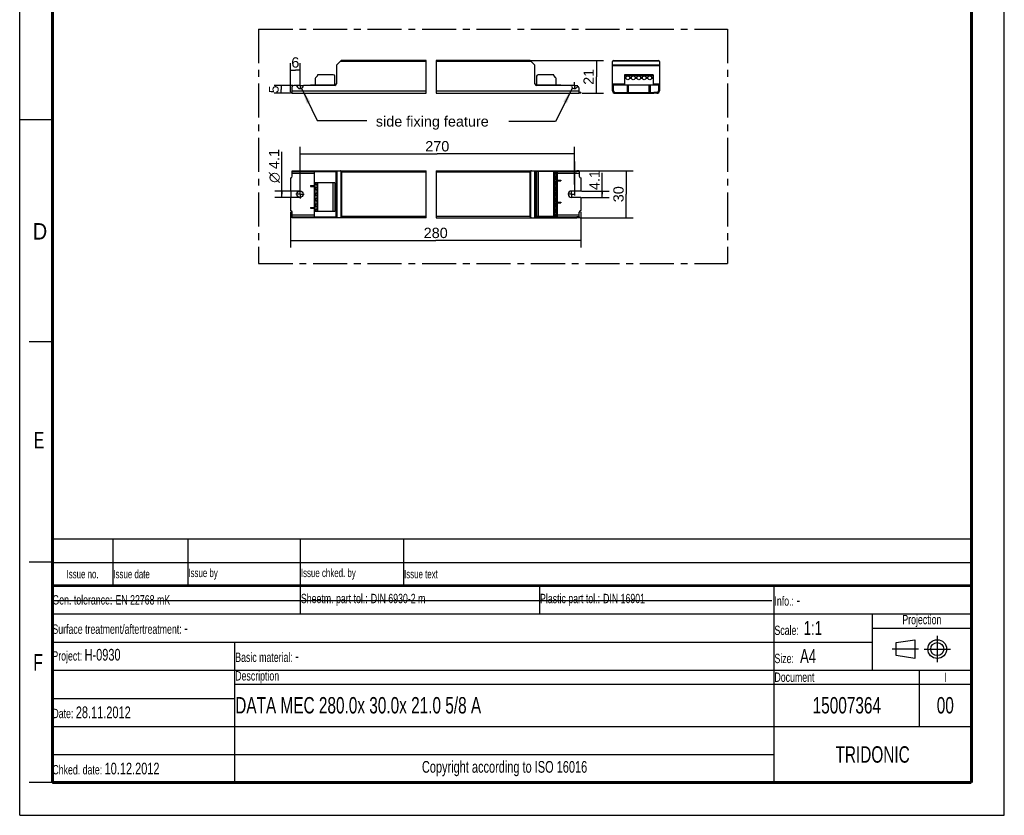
# Model space of a CAD drawing. Header units: millimetres. Extents: x 0 to 210, y 0 to 297.
# Tile 1 of 2: x 0 to 210, y 0 to 170. Entities that reach past the tile are written whole.
import ezdxf
from ezdxf.enums import TextEntityAlignment as Align

# ---------------------------------------------------------------- set-up
doc = ezdxf.new("R2010")
doc.units = ezdxf.units.MM
doc.header["$LTSCALE"] = 19.36
doc.linetypes.add('CENTER', pattern=[0.6, 0.375, -0.075, 0.075, -0.075])
doc.layers.get('0').update_dxf_attribs({"linetype": 'CONTINUOUS'})
for name, color, linetype in [('DEFAULT_1', 7, 'CENTER'), ('Z_AXIS', 7, 'CONTINUOUS'), ('Z_DIM_2D', 7, 'CONTINUOUS'), ('Z_NOTICE', 7, 'CONTINUOUS')]:
    doc.layers.add(name, color=color, linetype=linetype)
doc.styles.get("Standard").update_dxf_attribs({"font": 'txt', "width": 0.7})
doc.styles.add('TEXTSTYLE_2', font='txt', dxfattribs={"width": 0.75})
doc.styles.add('TEXTSTYLE_3', font='helveticaneueltw1g-ltcn.otf')
doc.styles.add('TEXTSTYLE_4', font='gdt', dxfattribs={"width": 0.7})
doc.dimstyles.new('DIMSTYLE_1', dxfattribs={"dimtxt": 2.2, "dimasz": 3.5, "dimexe": 0.18, "dimexo": 0.0625, "dimgap": 0.09, "dimtad": 1, "dimdec": 1, "dimlfac": 3, "dimdsep": 46, "dimtxsty": 'TEXTSTYLE_3', "dimblk": '_FILLED', "dimblk1": '_FILLED', "dimblk2": '_FILLED', "dimcen": 0.09, "dimclrt": 5, "dimadec": 0, "dimazin": 0, "dimtp": 0.1, "dimtm": 0.1, "dimtfac": 1, "dimtdec": 1, "dimtofl": 0, "dimtmove": 0, "dimatfit": 3, "dimldrblk": '_FILLED', "dimfxl": 0, "dimtolj": 1, "dimarcsym": 0})
doc.dimstyles.new('DIMSTYLE_2', dxfattribs={"dimtxt": 2.2, "dimasz": 3.5, "dimexe": 0.18, "dimexo": 0.0625, "dimgap": 0.09, "dimtad": 1, "dimdec": 1, "dimlfac": 3, "dimdsep": 46, "dimtxsty": 'TEXTSTYLE_3', "dimblk": '_FILLED', "dimblk1": '_FILLED', "dimblk2": '_FILLED', "dimcen": 0.09, "dimclrt": 5, "dimadec": 0, "dimazin": 0, "dimtp": 0.2, "dimtm": 0.2, "dimtfac": 1, "dimtdec": 1, "dimtofl": 0, "dimtmove": 0, "dimatfit": 3, "dimldrblk": '_FILLED', "dimfxl": 0, "dimtolj": 1, "dimarcsym": 0})
doc.dimstyles.new('DIMSTYLE_3', dxfattribs={"dimtxt": 2.2, "dimasz": 3.5, "dimexe": 0.18, "dimexo": 0.0625, "dimgap": 0.09, "dimtad": 1, "dimdec": 1, "dimlfac": 3, "dimdsep": 46, "dimtxsty": 'TEXTSTYLE_3', "dimblk": '_FILLED', "dimblk1": '_FILLED', "dimblk2": '_FILLED', "dimcen": 0.09, "dimclrt": 5, "dimadec": 0, "dimazin": 0, "dimtp": 0.5, "dimtm": 0.5, "dimtfac": 1, "dimtdec": 1, "dimtofl": 0, "dimtmove": 0, "dimatfit": 3, "dimldrblk": '_FILLED', "dimfxl": 0, "dimtolj": 1, "dimarcsym": 0})
doc.dimstyles.new('DIMSTYLE_4', dxfattribs={"dimtxt": 2.1, "dimasz": 3.5, "dimexe": 0.18, "dimexo": 0.0625, "dimgap": 0.09, "dimtad": 1, "dimdec": 1, "dimlfac": 3, "dimdsep": 46, "dimtxsty": 'TEXTSTYLE_3', "dimblk": '_FILLED', "dimblk1": '_FILLED', "dimblk2": '_FILLED', "dimcen": 0.09, "dimclrt": 5, "dimadec": 0, "dimazin": 0, "dimtp": 0.1, "dimtm": 0.1, "dimtfac": 1, "dimtdec": 1, "dimtofl": 0, "dimtmove": 0, "dimatfit": 3, "dimldrblk": '_FILLED', "dimfxl": 0, "dimtolj": 1, "dimarcsym": 0})
doc.dimstyles.get("Standard").update_dxf_attribs({"dimtxt": 3.5, "dimasz": 3.5, "dimexe": 0.18, "dimexo": 0.0625, "dimgap": 0.09, "dimtad": 1, "dimdec": 1, "dimdsep": 46, "dimtxsty": 'Standard', "dimblk": '_FILLED', "dimblk1": '_FILLED', "dimblk2": '_FILLED', "dimcen": 0.09, "dimclrt": 5, "dimadec": 0, "dimazin": 0, "dimtol": 1, "dimtp": 0.1, "dimtm": 0.1, "dimtfac": 1, "dimtdec": 1, "dimtofl": 0, "dimtmove": 0, "dimatfit": 3, "dimldrblk": '_FILLED', "dimfxl": 0, "dimtolj": 1, "dimarcsym": 0})

# ---------------------------------------------------------------- blocks, each defined once
blk = doc.blocks.new('SYMBOL_2_BL0', base_point=(192.31, 35.47))
at = {"color": 2, "linetype": 'Continuous'}
for p, q in [((186.91, 36.87), (190.91, 37.47)), ((186.91, 34.07), (186.91, 36.87)), ((190.91, 37.47), (190.91, 33.47)), ((190.91, 33.47), (186.91, 34.07))]:
    blk.add_line(p, q, dxfattribs=at)
for radius in [2, 1.4]:
    blk.add_circle((195.71, 35.47), radius, dxfattribs=at)
at = {"layer": 'DEFAULT_1', "color": 2, "linetype": 'CENTER'}
for p, q in [((195.71, 38.27), (195.71, 32.67)), ((191.71, 35.47), (186.11, 35.47)), ((192.91, 35.47), (198.5, 35.47))]:
    blk.add_line(p, q, dxfattribs=at)
blk = doc.blocks.new('*D2')
at = {"layer": 'Z_DIM_2D', "color": 2, "linetype": 'Continuous'}
for p, q in [((124.25, 132.52), (124.25, 137.09)), ((119.83, 133.2), (125.75, 133.2)), ((124.25, 133.2), (124.25, 132.52)), ((124.25, 131.84), (124.25, 132.52)), ((119.8, 131.84), (125.75, 131.84))]:
    blk.add_line(p, q, dxfattribs=at)
at = {"layer": 'Z_DIM_2D', "color": 5, "linetype": 'Continuous', "style": 'TEXTSTYLE_3'}
blk.add_text('4.1', height=2.2, rotation=90, dxfattribs=at).set_placement((123.7, 133.4))
blk = doc.blocks.new('_FILLED')
at = {"color": 0, "linetype": 'ByBlock'}
blk.add_solid([(0, 0), (-1, 0.125), (-1, -0.125)], dxfattribs=at)
blk = doc.blocks.new('_NONE')
blk = doc.blocks.new('*D3')
at = {"layer": 'Z_DIM_2D', "color": 2, "linetype": 'Continuous'}
for p, q in [((55.91, 132.52), (55.91, 141.58)), ((59.79, 133.2), (54.41, 133.2)), ((55.91, 133.2), (55.91, 132.52)), ((55.91, 131.84), (55.91, 132.52)), ((59.79, 131.84), (54.41, 131.84))]:
    blk.add_line(p, q, dxfattribs=at)
at = {"layer": 'Z_DIM_2D', "color": 5, "linetype": 'Continuous'}
for s, style, p in [('4.1', 'TEXTSTYLE_3', (55.36, 137.89)), ('n', 'TEXTSTYLE_4', (55.36, 134.95))]:
    blk.add_text(s, height=2.2, rotation=90, dxfattribs=dict(at, style=style)).set_placement(p)
blk = doc.blocks.new('*D4')
at = {"layer": 'Z_DIM_2D', "color": 2, "linetype": 'Continuous'}
for p, q in [((109.05, 161.07), (124.5, 161.07)), ((123, 161.07), (123, 157.57)), ((123, 154.07), (123, 157.57)), ((119.96, 154.07), (124.5, 154.07))]:
    blk.add_line(p, q, dxfattribs=at)
at = {"layer": 'Z_DIM_2D', "color": 5, "linetype": 'Continuous', "style": 'TEXTSTYLE_3'}
blk.add_text('21', height=2.2, rotation=90, dxfattribs=at).set_placement((122.45, 157.57), align=Align.CENTER)
blk = doc.blocks.new('*D5')
at = {"layer": 'Z_DIM_2D', "color": 2, "linetype": 'Continuous'}
for p, q in [((57.79, 154.34), (57.79, 160.49)), ((59.79, 156.38), (59.79, 160.49)), ((57.79, 158.99), (58.79, 158.99)), ((59.79, 158.99), (58.79, 158.99))]:
    blk.add_line(p, q, dxfattribs=at)
at = {"layer": 'Z_DIM_2D', "color": 5, "linetype": 'Continuous', "style": 'TEXTSTYLE_3'}
blk.add_text('6', height=2.2, dxfattribs=at).set_placement((58.79, 159.54), align=Align.CENTER)
blk = doc.blocks.new('*D6')
at = {"layer": 'Z_DIM_2D', "color": 2, "linetype": 'Continuous'}
for p, q in [((57.79, 128.79), (57.79, 121.12)), ((119.67, 128.79), (119.67, 121.12)), ((57.79, 122.62), (88.73, 122.62)), ((119.67, 122.62), (88.73, 122.62))]:
    blk.add_line(p, q, dxfattribs=at)
at = {"layer": 'Z_DIM_2D', "color": 5, "linetype": 'Continuous', "style": 'TEXTSTYLE_3'}
blk.add_text('280', height=2.2, dxfattribs=at).set_placement((88.73, 123.17), align=Align.CENTER)
blk = doc.blocks.new('*D7')
at = {"layer": 'Z_DIM_2D', "color": 2, "linetype": 'Continuous'}
for p, q in [((119.5, 137.52), (130.86, 137.52)), ((129.36, 137.52), (129.36, 132.52)), ((129.36, 127.52), (129.36, 132.52)), ((119.49, 127.52), (130.86, 127.52))]:
    blk.add_line(p, q, dxfattribs=at)
at = {"layer": 'Z_DIM_2D', "color": 5, "linetype": 'Continuous', "style": 'TEXTSTYLE_3'}
blk.add_text('30', height=2.2, rotation=90, dxfattribs=at).set_placement((128.81, 132.52), align=Align.CENTER)
blk = doc.blocks.new('*D8')
at = {"layer": 'Z_DIM_2D', "color": 2, "linetype": 'Continuous'}
for p, q in [((59.79, 133.4), (59.79, 142.61)), ((59.79, 141.11), (89.06, 141.11)), ((118.33, 141.11), (89.06, 141.11)), ((118.33, 134.62), (118.33, 142.61))]:
    blk.add_line(p, q, dxfattribs=at)
at = {"layer": 'Z_DIM_2D', "color": 5, "linetype": 'Continuous', "style": 'TEXTSTYLE_3'}
blk.add_text('270', height=2.2, dxfattribs=at).set_placement((89.06, 141.66), align=Align.CENTER)
blk = doc.blocks.new('*D9')
at = {"layer": 'Z_DIM_2D', "color": 2, "linetype": 'Continuous'}
for p, q in [((58.26, 155.74), (54.27, 155.74)), ((55.77, 155.74), (55.77, 154.9)), ((57.65, 154.07), (54.27, 154.07)), ((55.77, 154.07), (55.77, 154.9))]:
    blk.add_line(p, q, dxfattribs=at)
at = {"layer": 'Z_DIM_2D', "color": 5, "linetype": 'Continuous', "style": 'TEXTSTYLE_3'}
blk.add_text('5', height=2.1, rotation=90, dxfattribs=at).set_placement((55.24, 154.9), align=Align.CENTER)
blk = doc.blocks.new('*T11')
at = {"color": 0, "linetype": 'ByBlock', "lineweight": -2}
for p, q in [((0, 42), (196, 42)), ((0, 0), (0, 42)), ((53, 36), (53, 42)), ((104, 36), (104, 42)), ((154, 0), (154, 42)), ((196, 0), (196, 42)), ((0, 36), (196, 36)), ((175, 24), (175, 36)), ((175, 33), (196, 33)), ((0, 30), (175, 30)), ((39, 0), (39, 30)), ((0, 24), (196, 24)), ((185, 12), (185, 24)), ((39, 21), (196, 21)), ((0, 18), (39, 18)), ((0, 12), (196, 12)), ((0, 6), (154, 6)), ((0, 0), (196, 0))]:
    blk.add_line(p, q, dxfattribs=at)
at = {"color": 5, "linetype": 'Continuous'}
for s, insert, char_height, width, attachment_point in [('Gen. tolerance:\\H2.5; \\H2.0;EN 22768 mK', (0.06, 39), 2, 52.88, 4), ('Sheetm. part tol.:\\H2.5; \\H2.0;DIN 6930-2 m', (53.06, 39), 2, 50.88, 4), ('Plastic part tol.:\\H2.5; \\H2.0;DIN 16901', (104.06, 39), 2, 49.88, 4), ('Info.: \\H2.5;-', (154.06, 39), 2, 41.88, 4), ('Projection', (185.5, 34.5), 2, 20.88, 5), ('Surface treatment/aftertreatment: \\H2.5;-', (0.06, 33), 2, 153.88, 4), ('Scale:  \\H3.0;1:1', (154.06, 33), 2, 20.88, 4), ('Project: \\H2.5;H-0930', (0.06, 27), 2, 38.88, 4), ('Basic material: \\H2.5;-', (39.06, 27), 2, 114.88, 4), ('Size: \\H3.0; A4', (154.06, 27), 2, 20.88, 4), ('Description', (39.06, 22.5), 2, 114.88, 4), ('Document', (154.06, 22.5), 2, 30.88, 4), ('I', (190.5, 22.5), 2, 10.88, 5), ('Date: \\H2.5;28.11.2012', (0.06, 15), 2, 38.88, 4), ('TRIDONIC', (175, 6), 3.5, 41.88, 5), ('Chked. date: \\H2.5;10.12.2012', (0.06, 3), 2, 38.88, 4), ('Copyright according to ISO 16016', (96.5, 3), 2.5, 114.88, 5)]:
    blk.add_mtext(s, dxfattribs=dict(at, insert=insert, char_height=char_height, width=width, attachment_point=attachment_point))
at = {"color": 7, "linetype": 'Continuous', "char_height": 3.5}
for s, insert, width, attachment_point in [('DATA MEC 280.0x 30.0x 21.0 5/8 A', (39.06, 16.5), 114.88, 4), ('15007364', (169.5, 16.5), 30.88, 5), ('00', (190.5, 16.5), 10.88, 5)]:
    blk.add_mtext(s, dxfattribs=dict(at, insert=insert, width=width, attachment_point=attachment_point))
blk = doc.blocks.new('*T12')
at = {"color": 0, "linetype": 'ByBlock', "lineweight": -2}
for p, q in [((0, 10), (196, 10)), ((0, 0), (0, 10)), ((13, 0), (13, 10)), ((29, 0), (29, 10)), ((53, 0), (53, 10)), ((75, 0), (75, 10)), ((196, 0), (196, 10)), ((0, 5), (196, 5)), ((0, 0), (196, 0))]:
    blk.add_line(p, q, dxfattribs=at)
at = {"color": 5, "linetype": 'Continuous', "char_height": 1.8}
for s, insert, width, attachment_point in [('Issue no.', (6.5, 2.5), 12.88, 5), ('Issue date ', (13.06, 2.5), 15.88, 4), ('Issue by ', (29.06, 2.5), 23.88, 4), ('Issue chked. by', (53.06, 2.5), 21.88, 4), ('Issue text ', (75.06, 2.5), 120.88, 4)]:
    blk.add_mtext(s, dxfattribs=dict(at, insert=insert, width=width, attachment_point=attachment_point))

msp = doc.modelspace()

# ---------------------------------------------------------------- linework, layer by layer
at = {"color": 2, "linetype": 'Continuous'}
for p, q in [((0, 0), (0, 297)), ((210, 0), (210, 297)), ((86.707, 154.069), (86.707, 161.069)), ((88.818, 161.069), (88.818, 154.069)), ((0, 148.5), (7, 148.5)), ((86.707, 127.52), (86.707, 137.52)), ((88.818, 137.52), (88.818, 127.52)), ((7, 101), (2, 101)), ((7, 54), (2, 54)), ((7, 7), (2, 7)), ((0, 0), (210, 0))]:
    msp.add_line(p, q, dxfattribs=at)
at = {"color": 7, "linetype": 'Continuous'}
for p, q in [((67.552, 159.972), (67.552, 156.069)), ((67.62, 160.137), (68.484, 161)), ((86.707, 161.069), (68.649, 161.069)), ((108.805, 161.069), (88.818, 161.069)), ((108.97, 161), (109.833, 160.137)), ((109.902, 156.069), (109.902, 159.972)), ((126.452, 154.602), (126.452, 160.835)), ((126.685, 161.069), (136.218, 161.069)), ((136.452, 160.835), (136.452, 154.602)), ((58.119, 154.069), (58.119, 155.402)), ((58.969, 155.735), (58.452, 155.735)), ((67.219, 155.735), (60.602, 155.735)), ((62.035, 155.769), (62.035, 155.735)), ((62.102, 155.835), (62.785, 155.835)), ((62.785, 155.885), (62.785, 155.735)), ((62.785, 155.885), (67.497, 155.885)), ((109.956, 155.885), (114.668, 155.885)), ((117.518, 155.735), (110.235, 155.735)), ((114.668, 155.885), (114.668, 155.735)), ((114.668, 155.835), (115.352, 155.835)), ((115.418, 155.735), (115.418, 155.769)), ((126.452, 155.735), (126.618, 155.735)), ((126.618, 154.602), (126.618, 155.885)), ((126.618, 155.885), (136.285, 155.885)), ((129.618, 154.235), (129.618, 155.835)), ((129.618, 155.835), (129.785, 155.835)), ((129.785, 155.835), (129.785, 154.235)), ((134.285, 155.835), (134.452, 155.835)), ((134.285, 154.235), (134.285, 155.835)), ((134.452, 155.835), (134.452, 154.235)), ((136.285, 154.602), (136.285, 155.885)), ((136.285, 155.735), (136.452, 155.735)), ((58.119, 154.069), (86.707, 154.069)), ((88.818, 154.069), (119.335, 154.069)), ((119.335, 154.069), (119.335, 155.158)), ((126.985, 154.235), (127.618, 154.235)), ((126.985, 154.069), (127.618, 154.069)), ((135.918, 154.235), (135.285, 154.235)), ((135.918, 154.069), (135.285, 154.069)), ((58.119, 136.353), (58.119, 137.52)), ((58.119, 137.52), (86.707, 137.52)), ((58.119, 137.353), (67.497, 137.353)), ((62.785, 137.353), (62.785, 127.686)), ((67.497, 127.686), (67.497, 137.353)), ((67.552, 137.52), (67.552, 127.52)), ((88.818, 137.52), (118.857, 137.52)), ((109.902, 137.52), (109.902, 127.52)), ((109.956, 137.353), (109.956, 127.686)), ((109.956, 137.353), (110.235, 137.353)), ((114.668, 137.353), (118.857, 137.353)), ((114.668, 137.353), (114.668, 127.686)), ((119.335, 137.353), (119.335, 136.353)), ((114.668, 135.52), (115.418, 135.52)), ((114.668, 135.353), (115.418, 135.353)), ((115.418, 135.52), (115.418, 135.353)), ((62.035, 134.353), (62.035, 134.186)), ((62.035, 134.353), (62.785, 134.353)), ((62.035, 134.186), (62.785, 134.186)), ((114.668, 130.853), (115.418, 130.853)), ((114.668, 130.686), (115.418, 130.686)), ((115.418, 130.853), (115.418, 130.686)), ((58.119, 127.52), (58.119, 128.686)), ((62.035, 129.686), (62.035, 129.52)), ((62.035, 129.686), (62.785, 129.686)), ((62.035, 129.52), (62.785, 129.52)), ((119.335, 127.686), (119.335, 128.686)), ((58.119, 127.686), (67.497, 127.686)), ((86.707, 127.52), (58.119, 127.52)), ((88.818, 127.52), (118.857, 127.52)), ((109.956, 127.686), (118.857, 127.686)), ((7.1, 45.829), (160.431, 45.819))]:
    msp.add_line(p, q, dxfattribs=at)
at = {"color": 9, "linetype": 'Continuous'}
for p, q in [((86.707, 160.835), (68.319, 160.835)), ((109.135, 160.835), (88.818, 160.835)), ((126.452, 160.137), (136.452, 160.137)), ((126.452, 159.972), (136.452, 159.972)), ((126.52, 161), (136.383, 161)), ((126.452, 156.069), (129.002, 156.069)), ((126.452, 155.402), (126.618, 155.402)), ((129.618, 155.769), (129.785, 155.769)), ((134.285, 155.769), (134.452, 155.769)), ((135.135, 156.069), (136.452, 156.069)), ((136.285, 155.402), (136.452, 155.402)), ((58.119, 154.602), (86.707, 154.602)), ((88.818, 154.602), (119.335, 154.602)), ((58.119, 136.986), (62.785, 136.986)), ((58.452, 137.52), (58.452, 137.353)), ((58.969, 137.353), (58.969, 137.52)), ((59.132, 137.353), (59.132, 137.52)), ((60.439, 137.52), (60.439, 137.353)), ((60.602, 137.52), (60.602, 137.353)), ((67.219, 137.52), (67.219, 137.353)), ((67.62, 137.52), (67.62, 127.52)), ((68.484, 137.451), (68.484, 127.588)), ((68.649, 137.286), (68.649, 127.753)), ((68.649, 137.286), (86.707, 137.286)), ((88.818, 137.286), (108.805, 137.286)), ((108.805, 137.286), (108.805, 127.753)), ((108.97, 137.451), (108.97, 127.588)), ((109.833, 137.52), (109.833, 127.52)), ((110.235, 137.37), (110.235, 137.52)), ((114.668, 136.986), (119.335, 136.986)), ((117.518, 137.353), (117.518, 137.52)), ((117.682, 137.353), (117.682, 137.52)), ((115.352, 135.52), (115.352, 135.353)), ((62.102, 134.353), (62.102, 134.186)), ((115.352, 130.853), (115.352, 130.686)), ((62.102, 129.686), (62.102, 129.52)), ((62.785, 128.053), (58.119, 128.053)), ((58.452, 127.686), (58.452, 127.52)), ((58.969, 127.52), (58.969, 127.686)), ((59.132, 127.52), (59.132, 127.686)), ((60.439, 127.686), (60.439, 127.52)), ((60.602, 127.686), (60.602, 127.52)), ((67.219, 127.686), (67.219, 127.52)), ((86.707, 127.753), (68.649, 127.753)), ((108.805, 127.753), (88.818, 127.753)), ((110.235, 127.52), (110.235, 127.686)), ((119.335, 128.053), (114.668, 128.053)), ((117.518, 127.52), (117.518, 127.686)), ((117.682, 127.52), (117.682, 127.686))]:
    msp.add_line(p, q, dxfattribs=at)
at = {"color": 7, "linetype": 'Continuous'}
for points, const_width in [([(7, 7), (7, 290)], 0.7), ([(203, 7), (203, 290)], 0.7), ([(7, 49), (203, 49)], 0.5), ([(7, 7), (203, 7)], 0.7)]:
    msp.add_lwpolyline(points, dxfattribs=dict(at, const_width=const_width))
for points in [[(68.484, 137.451), (68.462, 137.47), (68.439, 137.487), (68.412, 137.5), (68.383, 137.511), (68.352, 137.517), (68.319, 137.52)], [(68.535, 137.4), (68.508, 137.426), (68.484, 137.451)], [(68.649, 137.286), (68.62, 137.316), (68.591, 137.344), (68.535, 137.4)], [(108.919, 137.4), (108.863, 137.344), (108.834, 137.315), (108.805, 137.286)], [(108.97, 137.451), (108.945, 137.427), (108.919, 137.4)], [(109.135, 137.52), (109.102, 137.517), (109.071, 137.511), (109.042, 137.5), (109.015, 137.487), (108.991, 137.47), (108.97, 137.451)], [(68.319, 127.52), (68.352, 127.522), (68.383, 127.529), (68.412, 127.539), (68.439, 127.553), (68.462, 127.569), (68.484, 127.588)], [(68.535, 127.639), (68.509, 127.613), (68.484, 127.588)], [(68.649, 127.753), (68.62, 127.724), (68.591, 127.695), (68.535, 127.639)], [(108.805, 127.753), (108.834, 127.724), (108.863, 127.695), (108.919, 127.639)], [(108.919, 127.639), (108.945, 127.613), (108.97, 127.588)], [(108.97, 127.588), (108.991, 127.569), (109.015, 127.553), (109.042, 127.539), (109.071, 127.529), (109.102, 127.522), (109.135, 127.52)]]:
    msp.add_lwpolyline(points, dxfattribs=at)
for centre, radius, start, end in [((67.785, 159.972), 0.233, 135, 180), ((68.649, 160.835), 0.233, 90, 135), ((108.805, 160.835), 0.233, 45, 90), ((109.668, 159.972), 0.233, 0, 45), ((126.685, 160.835), 0.233, 90, 180), ((136.218, 160.835), 0.233, 0, 90), ((58.452, 155.402), 0.333, 90, 180), ((58.969, 155.569), 0.167, 11.53696, 90), ((59.785, 155.735), 0.667, 191.53696, 348.46304), ((60.602, 155.569), 0.167, 90, 168.46304), ((62.102, 155.769), 0.0667, 90, 180), ((67.219, 156.069), 0.333, 270, 360), ((110.235, 156.069), 0.333, 180, 270), ((115.352, 155.769), 0.0667, 0, 90), ((117.518, 155.569), 0.167, 11.53696, 90), ((118.335, 155.735), 0.667, 191.53696, 321.61591), ((126.985, 154.602), 0.533, 180, 270), ((126.985, 154.602), 0.367, 180, 270), ((135.918, 154.602), 0.533, 270, 360), ((135.918, 154.602), 0.367, 270, 360)]:
    msp.add_arc(centre, radius, start, end, dxfattribs=at)
at = {"layer": 'DEFAULT_1', "color": 5, "linetype": 'CENTER'}
for p, q in [((50.967, 167.757), (50.967, 117.744)), ((50.967, 167.757), (150.982, 167.757)), ((150.982, 167.757), (150.982, 117.744)), ((50.967, 117.744), (150.982, 117.744))]:
    msp.add_line(p, q, dxfattribs=at)
at = {"layer": 'Z_AXIS', "color": 7, "linetype": 'Continuous'}
for p, q in [((63.489, 157.79), (63.15, 157.45)), ((63.519, 157.952), (63.519, 157.86)), ((66.885, 158.019), (63.585, 158.019)), ((67.219, 155.885), (67.219, 157.685)), ((110.235, 157.685), (110.235, 155.885)), ((113.868, 158.019), (110.568, 158.019)), ((113.935, 157.86), (113.935, 157.952)), ((114.304, 157.449), (113.964, 157.789)), ((129.002, 158.019), (129.002, 155.885)), ((135.135, 158.019), (129.002, 158.019)), ((135.135, 158.019), (135.135, 155.885)), ((63.052, 157.214), (63.052, 155.885)), ((114.402, 155.885), (114.402, 157.214)), ((57.785, 154.069), (57.785, 154.235)), ((58.119, 154.235), (57.785, 154.235)), ((58.119, 154.069), (57.785, 154.069)), ((119.668, 154.235), (119.335, 154.235)), ((119.668, 154.069), (119.335, 154.069)), ((119.668, 154.235), (119.668, 154.069)), ((127.618, 154.235), (135.285, 154.235)), ((127.618, 154.069), (135.285, 154.069)), ((127.952, 154.069), (127.952, 154.235)), ((130.768, 154.069), (130.768, 154.235)), ((132.135, 154.069), (132.135, 154.235)), ((134.952, 154.069), (134.952, 154.235)), ((110.235, 137.37), (110.235, 127.736)), ((114.402, 137.37), (110.235, 137.37)), ((113.935, 137.37), (113.935, 127.736)), ((114.402, 127.736), (114.402, 137.37)), ((114.402, 137.353), (114.668, 137.353)), ((119.335, 137.52), (118.857, 137.52)), ((118.857, 137.353), (118.857, 137.52)), ((119.335, 137.353), (118.857, 137.353)), ((119.335, 137.52), (119.335, 137.353)), ((57.785, 136.02), (57.785, 133.203)), ((63.052, 128.836), (63.052, 134.97)), ((67.219, 134.97), (63.052, 134.97)), ((63.519, 128.836), (63.519, 134.97)), ((67.219, 134.97), (67.219, 128.836)), ((119.668, 136.02), (119.668, 133.203)), ((57.785, 133.203), (57.819, 133.203)), ((57.885, 131.903), (57.885, 133.136)), ((119.668, 133.203), (117.668, 133.203)), ((57.785, 131.836), (57.785, 129.02)), ((57.785, 131.836), (57.819, 131.836)), ((119.668, 131.836), (117.668, 131.836)), ((119.668, 131.836), (119.668, 129.02)), ((67.219, 128.836), (63.052, 128.836)), ((114.402, 127.736), (110.235, 127.736)), ((119.335, 127.686), (118.857, 127.686)), ((118.857, 127.52), (118.857, 127.686)), ((119.335, 127.52), (118.857, 127.52)), ((119.335, 127.686), (119.335, 127.52))]:
    msp.add_line(p, q, dxfattribs=at)
at = {"layer": 'Z_AXIS', "color": 9, "linetype": 'Continuous'}
for p, q in [((135.135, 157.952), (129.002, 157.952)), ((135.135, 157.86), (129.002, 157.86)), ((135.135, 157.79), (129.002, 157.79)), ((129.314, 157.45), (129.002, 157.45)), ((129.326, 157.214), (129.002, 157.214)), ((130.493, 157.214), (130.077, 157.214)), ((130.48, 157.45), (130.089, 157.45)), ((131.659, 157.214), (131.244, 157.214)), ((131.647, 157.45), (131.256, 157.45)), ((132.826, 157.214), (132.41, 157.214)), ((132.814, 157.45), (132.423, 157.45)), ((133.993, 157.214), (133.577, 157.214)), ((133.98, 157.45), (133.589, 157.45)), ((135.135, 157.214), (134.744, 157.214)), ((135.135, 157.45), (134.756, 157.45)), ((127.618, 154.235), (127.618, 154.069)), ((130.835, 154.235), (130.835, 154.069)), ((132.068, 154.235), (132.068, 154.069)), ((135.285, 154.235), (135.285, 154.069)), ((110.568, 137.37), (110.568, 127.736)), ((113.868, 137.37), (113.868, 127.736)), ((113.964, 137.37), (113.964, 127.736)), ((114.304, 137.37), (114.304, 136.974)), ((63.15, 134.658), (63.15, 134.97)), ((63.489, 128.836), (63.489, 134.97)), ((63.585, 128.836), (63.585, 134.97)), ((66.885, 128.836), (66.885, 134.97)), ((114.304, 136.232), (114.304, 135.807)), ((114.304, 135.066), (114.304, 134.641)), ((63.15, 133.491), (63.15, 133.882)), ((63.15, 132.324), (63.15, 132.715)), ((114.304, 133.899), (114.304, 133.474)), ((114.304, 132.732), (114.304, 132.307)), ((63.15, 131.158), (63.15, 131.549)), ((63.15, 129.991), (63.15, 130.382)), ((114.304, 131.566), (114.304, 131.141)), ((114.304, 130.399), (114.304, 129.974)), ((63.15, 128.836), (63.15, 129.215)), ((114.304, 129.232), (114.304, 128.807)), ((114.304, 128.066), (114.304, 127.736))]:
    msp.add_line(p, q, dxfattribs=at)
at = {"layer": 'Z_AXIS', "color": 7, "linetype": 'CENTER'}
for p, q in [((59.785, 155.735), (59.115, 155.735)), ((59.785, 155.735), (59.785, 156.406)), ((59.785, 155.735), (59.785, 155.065)), ((59.785, 155.735), (60.456, 155.735)), ((118.335, 155.735), (117.633, 155.735)), ((118.335, 155.735), (118.335, 156.437)), ((118.335, 155.735), (119.037, 155.735)), ((118.335, 155.735), (118.335, 155.033)), ((118.335, 139.52), (118.335, 131.306)), ((59.785, 132.52), (58.903, 132.52)), ((59.785, 132.52), (59.785, 133.402)), ((59.785, 132.52), (59.785, 131.637)), ((59.785, 132.52), (60.668, 132.52)), ((117.668, 132.52), (116.885, 132.52)), ((117.668, 132.52), (117.668, 133.303)), ((117.668, 132.52), (118.451, 132.52)), ((117.668, 132.52), (117.668, 131.737))]:
    msp.add_line(p, q, dxfattribs=at)
at = {"layer": 'Z_AXIS', "color": 7, "linetype": 'Continuous'}
for points in [[(114.304, 136.974), (114.263, 136.96), (114.226, 136.944), (114.191, 136.924), (114.16, 136.901), (114.132, 136.875), (114.107, 136.848), (114.085, 136.819), (114.066, 136.789), (114.051, 136.759), (114.039, 136.728), (114.03, 136.697), (114.023, 136.665), (114.019, 136.634), (114.018, 136.603)], [(114.018, 136.603), (114.019, 136.572), (114.023, 136.541), (114.03, 136.51), (114.039, 136.479), (114.051, 136.447), (114.066, 136.417), (114.085, 136.387), (114.107, 136.358), (114.132, 136.331), (114.16, 136.306), (114.191, 136.283), (114.226, 136.263), (114.263, 136.246), (114.304, 136.232)], [(114.371, 136.986), (114.364, 136.986), (114.348, 136.984), (114.327, 136.98), (114.304, 136.974)], [(114.402, 136.961), (114.4, 136.971), (114.395, 136.979), (114.388, 136.984), (114.377, 136.986), (114.371, 136.986)], [(63.052, 134.645), (63.053, 134.653), (63.055, 134.659), (63.059, 134.664), (63.065, 134.667), (63.073, 134.669), (63.082, 134.67)], [(63.082, 134.67), (63.095, 134.669), (63.111, 134.667)], [(63.111, 134.667), (63.129, 134.663), (63.15, 134.658)], [(63.15, 133.882), (63.196, 133.897), (63.238, 133.916), (63.277, 133.939), (63.312, 133.966), (63.343, 133.995), (63.369, 134.027), (63.392, 134.06), (63.411, 134.094), (63.426, 134.129), (63.438, 134.164), (63.446, 134.199), (63.45, 134.234), (63.452, 134.269), (63.45, 134.305), (63.446, 134.34), (63.438, 134.375), (63.426, 134.41), (63.411, 134.445), (63.393, 134.479), (63.37, 134.513), (63.343, 134.544), (63.312, 134.574), (63.277, 134.6), (63.239, 134.623), (63.196, 134.643), (63.15, 134.658)], [(114.304, 135.807), (114.263, 135.794), (114.226, 135.777), (114.191, 135.757), (114.16, 135.734), (114.132, 135.709), (114.107, 135.681), (114.085, 135.653), (114.066, 135.623), (114.051, 135.592), (114.039, 135.561), (114.03, 135.53), (114.023, 135.499), (114.019, 135.468), (114.018, 135.436)], [(114.018, 135.436), (114.019, 135.405), (114.023, 135.374), (114.03, 135.343), (114.039, 135.312), (114.051, 135.281), (114.066, 135.25), (114.085, 135.22), (114.107, 135.191), (114.132, 135.164), (114.16, 135.139), (114.191, 135.116), (114.226, 135.096), (114.263, 135.079), (114.304, 135.066)], [(114.304, 134.641), (114.263, 134.627), (114.226, 134.61), (114.191, 134.59), (114.16, 134.567), (114.132, 134.542), (114.107, 134.515), (114.085, 134.486), (114.066, 134.456), (114.051, 134.425), (114.039, 134.394), (114.03, 134.363), (114.023, 134.332), (114.019, 134.301), (114.018, 134.27)], [(114.304, 136.232), (114.318, 136.229), (114.332, 136.226), (114.344, 136.223), (114.355, 136.221), (114.366, 136.22), (114.371, 136.22)], [(114.371, 135.82), (114.364, 135.819), (114.348, 135.817), (114.327, 135.813), (114.304, 135.807)], [(114.304, 135.066), (114.318, 135.062), (114.332, 135.059), (114.344, 135.056), (114.355, 135.054), (114.366, 135.053), (114.371, 135.053)], [(114.371, 134.653), (114.364, 134.653), (114.348, 134.651), (114.327, 134.647), (114.304, 134.641)], [(114.371, 136.22), (114.375, 136.22), (114.383, 136.221), (114.389, 136.223), (114.395, 136.226), (114.398, 136.231), (114.401, 136.238), (114.402, 136.246)], [(114.402, 135.794), (114.4, 135.805), (114.395, 135.813), (114.388, 135.817), (114.377, 135.82), (114.371, 135.82)], [(114.371, 135.053), (114.375, 135.053), (114.383, 135.054), (114.389, 135.056), (114.395, 135.06), (114.398, 135.064), (114.401, 135.071), (114.402, 135.079)], [(114.402, 134.627), (114.4, 134.638), (114.395, 134.646), (114.388, 134.651), (114.377, 134.653), (114.371, 134.653)], [(63.082, 133.87), (63.073, 133.87), (63.065, 133.872), (63.059, 133.876), (63.055, 133.88), (63.053, 133.887), (63.052, 133.894)], [(63.052, 133.479), (63.053, 133.486), (63.055, 133.493), (63.059, 133.497), (63.065, 133.501), (63.073, 133.503), (63.082, 133.503)], [(63.082, 132.703), (63.073, 132.704), (63.065, 132.706), (63.059, 132.709), (63.055, 132.714), (63.053, 132.72), (63.052, 132.728)], [(63.052, 132.312), (63.053, 132.32), (63.055, 132.326), (63.059, 132.331), (63.065, 132.334), (63.073, 132.336), (63.082, 132.336)], [(63.111, 133.873), (63.095, 133.871), (63.082, 133.87)], [(63.082, 133.503), (63.095, 133.502), (63.111, 133.5)], [(63.111, 132.706), (63.095, 132.704), (63.082, 132.703)], [(63.082, 132.336), (63.095, 132.336), (63.111, 132.333)], [(63.15, 133.882), (63.129, 133.877), (63.111, 133.873)], [(63.111, 133.5), (63.129, 133.496), (63.15, 133.491)], [(63.15, 132.715), (63.129, 132.71), (63.111, 132.706)], [(63.111, 132.333), (63.129, 132.329), (63.15, 132.324)], [(63.15, 132.715), (63.196, 132.73), (63.238, 132.749), (63.277, 132.773), (63.312, 132.799), (63.343, 132.828), (63.369, 132.86), (63.392, 132.893), (63.411, 132.927), (63.426, 132.962), (63.438, 132.997), (63.446, 133.032), (63.45, 133.068), (63.452, 133.103), (63.45, 133.138), (63.446, 133.173), (63.438, 133.208), (63.426, 133.243), (63.411, 133.278), (63.393, 133.313), (63.37, 133.346), (63.343, 133.377), (63.312, 133.407), (63.277, 133.434), (63.239, 133.457), (63.196, 133.476), (63.15, 133.491)], [(63.15, 131.549), (63.196, 131.564), (63.238, 131.583), (63.277, 131.606), (63.312, 131.632), (63.343, 131.662), (63.369, 131.693), (63.392, 131.726), (63.411, 131.761), (63.426, 131.795), (63.438, 131.831), (63.446, 131.866), (63.45, 131.901), (63.452, 131.936), (63.45, 131.971), (63.446, 132.006), (63.438, 132.042), (63.426, 132.077), (63.411, 132.112), (63.393, 132.146), (63.37, 132.179), (63.343, 132.211), (63.312, 132.24), (63.277, 132.267), (63.239, 132.29), (63.196, 132.309), (63.15, 132.324)], [(114.018, 134.27), (114.019, 134.239), (114.023, 134.208), (114.03, 134.176), (114.039, 134.145), (114.051, 134.114), (114.066, 134.083), (114.085, 134.054), (114.107, 134.025), (114.132, 133.998), (114.16, 133.972), (114.191, 133.949), (114.226, 133.929), (114.263, 133.913), (114.304, 133.899)], [(114.304, 133.474), (114.263, 133.46), (114.226, 133.444), (114.191, 133.424), (114.16, 133.401), (114.132, 133.375), (114.107, 133.348), (114.085, 133.319), (114.066, 133.289), (114.051, 133.259), (114.039, 133.228), (114.03, 133.197), (114.023, 133.165), (114.019, 133.134), (114.018, 133.103)], [(114.018, 133.103), (114.019, 133.072), (114.023, 133.041), (114.03, 133.01), (114.039, 132.979), (114.051, 132.947), (114.066, 132.917), (114.085, 132.887), (114.107, 132.858), (114.132, 132.831), (114.16, 132.806), (114.191, 132.783), (114.226, 132.763), (114.263, 132.746), (114.304, 132.732)], [(114.304, 132.307), (114.263, 132.294), (114.226, 132.277), (114.191, 132.257), (114.16, 132.234), (114.132, 132.209), (114.107, 132.181), (114.085, 132.153), (114.066, 132.123), (114.051, 132.092), (114.039, 132.061), (114.03, 132.03), (114.023, 131.999), (114.019, 131.968), (114.018, 131.936)], [(114.304, 133.899), (114.318, 133.895), (114.332, 133.892), (114.344, 133.89), (114.355, 133.888), (114.366, 133.887), (114.371, 133.886)], [(114.371, 133.486), (114.364, 133.486), (114.348, 133.484), (114.327, 133.48), (114.304, 133.474)], [(114.304, 132.732), (114.318, 132.729), (114.332, 132.726), (114.344, 132.723), (114.355, 132.721), (114.366, 132.72), (114.371, 132.72)], [(114.304, 132.307), (114.327, 132.313), (114.348, 132.317), (114.364, 132.319), (114.371, 132.32)], [(114.371, 133.886), (114.375, 133.887), (114.383, 133.887), (114.389, 133.89), (114.395, 133.893), (114.398, 133.898), (114.401, 133.904), (114.402, 133.912)], [(114.402, 133.461), (114.4, 133.471), (114.395, 133.479), (114.388, 133.484), (114.377, 133.486), (114.371, 133.486)], [(114.371, 132.72), (114.375, 132.72), (114.383, 132.721), (114.389, 132.723), (114.395, 132.726), (114.398, 132.731), (114.401, 132.738), (114.402, 132.746)], [(114.371, 132.32), (114.377, 132.32), (114.388, 132.317), (114.395, 132.313), (114.4, 132.305), (114.402, 132.294)], [(63.082, 131.536), (63.073, 131.537), (63.065, 131.539), (63.059, 131.542), (63.055, 131.547), (63.053, 131.553), (63.052, 131.561)], [(63.052, 131.145), (63.053, 131.153), (63.055, 131.159), (63.059, 131.164), (63.065, 131.167), (63.073, 131.169), (63.082, 131.17)], [(63.082, 130.37), (63.073, 130.37), (63.065, 130.372), (63.059, 130.376), (63.055, 130.38), (63.053, 130.387), (63.052, 130.394)], [(63.111, 131.54), (63.095, 131.537), (63.082, 131.536)], [(63.082, 131.17), (63.095, 131.169), (63.111, 131.167)], [(63.111, 130.373), (63.095, 130.371), (63.082, 130.37)], [(63.15, 131.549), (63.129, 131.543), (63.111, 131.54)], [(63.111, 131.167), (63.129, 131.163), (63.15, 131.158)], [(63.15, 130.382), (63.129, 130.377), (63.111, 130.373)], [(63.15, 130.382), (63.196, 130.397), (63.238, 130.416), (63.277, 130.439), (63.312, 130.466), (63.343, 130.495), (63.369, 130.527), (63.392, 130.56), (63.411, 130.594), (63.426, 130.629), (63.438, 130.664), (63.446, 130.699), (63.45, 130.734), (63.452, 130.769), (63.45, 130.805), (63.446, 130.84), (63.438, 130.875), (63.426, 130.91), (63.411, 130.945), (63.393, 130.979), (63.37, 131.013), (63.343, 131.044), (63.312, 131.074), (63.277, 131.1), (63.239, 131.123), (63.196, 131.143), (63.15, 131.158)], [(114.018, 131.936), (114.019, 131.905), (114.023, 131.874), (114.03, 131.843), (114.039, 131.812), (114.051, 131.781), (114.066, 131.75), (114.085, 131.72), (114.107, 131.691), (114.132, 131.664), (114.16, 131.639), (114.191, 131.616), (114.226, 131.596), (114.263, 131.579), (114.304, 131.566)], [(114.304, 131.141), (114.263, 131.127), (114.226, 131.11), (114.191, 131.09), (114.16, 131.067), (114.132, 131.042), (114.107, 131.015), (114.085, 130.986), (114.066, 130.956), (114.051, 130.925), (114.039, 130.894), (114.03, 130.863), (114.023, 130.832), (114.019, 130.801), (114.018, 130.77)], [(114.018, 130.77), (114.019, 130.739), (114.023, 130.708), (114.03, 130.676), (114.039, 130.645), (114.051, 130.614), (114.066, 130.583), (114.085, 130.554), (114.107, 130.525), (114.132, 130.498), (114.16, 130.472), (114.191, 130.449), (114.226, 130.429), (114.263, 130.413), (114.304, 130.399)], [(114.371, 131.553), (114.366, 131.553), (114.355, 131.554), (114.344, 131.556), (114.332, 131.559), (114.318, 131.562), (114.304, 131.566)], [(114.304, 131.141), (114.327, 131.147), (114.348, 131.151), (114.364, 131.153), (114.371, 131.153)], [(114.371, 130.386), (114.366, 130.387), (114.355, 130.388), (114.344, 130.39), (114.332, 130.392), (114.318, 130.395), (114.304, 130.399)], [(114.402, 131.579), (114.401, 131.571), (114.398, 131.564), (114.395, 131.56), (114.389, 131.556), (114.383, 131.554), (114.375, 131.553), (114.371, 131.553)], [(114.371, 131.153), (114.377, 131.153), (114.388, 131.151), (114.395, 131.146), (114.4, 131.138), (114.402, 131.127)], [(114.402, 130.412), (114.401, 130.404), (114.398, 130.398), (114.395, 130.393), (114.389, 130.39), (114.383, 130.387), (114.375, 130.387), (114.371, 130.386)], [(63.052, 129.979), (63.053, 129.986), (63.055, 129.993), (63.059, 129.997), (63.065, 130.001), (63.073, 130.003), (63.082, 130.003)], [(63.082, 129.203), (63.073, 129.204), (63.065, 129.206), (63.059, 129.209), (63.055, 129.214), (63.053, 129.22), (63.052, 129.228)], [(63.082, 130.003), (63.095, 130.002), (63.111, 130)], [(63.111, 129.206), (63.095, 129.204), (63.082, 129.203)], [(63.111, 130), (63.129, 129.996), (63.15, 129.991)], [(63.15, 129.215), (63.129, 129.21), (63.111, 129.206)], [(63.15, 129.215), (63.196, 129.23), (63.238, 129.249), (63.277, 129.273), (63.312, 129.299), (63.343, 129.328), (63.369, 129.36), (63.392, 129.393), (63.411, 129.427), (63.426, 129.462), (63.438, 129.497), (63.446, 129.532), (63.45, 129.568), (63.452, 129.603), (63.45, 129.638), (63.446, 129.673), (63.438, 129.708), (63.426, 129.743), (63.411, 129.778), (63.393, 129.813), (63.37, 129.846), (63.343, 129.877), (63.312, 129.907), (63.277, 129.934), (63.239, 129.957), (63.196, 129.976), (63.15, 129.991)], [(114.304, 129.974), (114.263, 129.96), (114.226, 129.944), (114.191, 129.924), (114.16, 129.901), (114.132, 129.875), (114.107, 129.848), (114.085, 129.819), (114.066, 129.789), (114.051, 129.759), (114.039, 129.728), (114.03, 129.697), (114.023, 129.665), (114.019, 129.634), (114.018, 129.603)], [(114.018, 129.603), (114.019, 129.572), (114.023, 129.541), (114.03, 129.51), (114.039, 129.479), (114.051, 129.447), (114.066, 129.417), (114.085, 129.387), (114.107, 129.358), (114.132, 129.331), (114.16, 129.306), (114.191, 129.283), (114.226, 129.263), (114.263, 129.246), (114.304, 129.232)], [(114.304, 128.807), (114.263, 128.794), (114.226, 128.777), (114.191, 128.757), (114.16, 128.734), (114.132, 128.709), (114.107, 128.681), (114.085, 128.653), (114.066, 128.623), (114.051, 128.592), (114.039, 128.561), (114.03, 128.53), (114.023, 128.499), (114.019, 128.468), (114.018, 128.436)], [(114.018, 128.436), (114.019, 128.405), (114.023, 128.374), (114.03, 128.343), (114.039, 128.312), (114.051, 128.281), (114.066, 128.25), (114.085, 128.22), (114.107, 128.191), (114.132, 128.164), (114.16, 128.139), (114.191, 128.116), (114.226, 128.096), (114.263, 128.079), (114.304, 128.066)], [(114.304, 129.974), (114.327, 129.98), (114.348, 129.984), (114.364, 129.986), (114.371, 129.986)], [(114.371, 129.22), (114.366, 129.22), (114.355, 129.221), (114.344, 129.223), (114.332, 129.226), (114.318, 129.229), (114.304, 129.232)], [(114.304, 128.807), (114.327, 128.813), (114.348, 128.817), (114.364, 128.819), (114.371, 128.82)], [(114.371, 129.986), (114.377, 129.986), (114.388, 129.984), (114.395, 129.979), (114.4, 129.971), (114.402, 129.961)], [(114.402, 129.246), (114.401, 129.238), (114.398, 129.231), (114.395, 129.226), (114.389, 129.223), (114.383, 129.221), (114.375, 129.22), (114.371, 129.22)], [(114.371, 128.82), (114.377, 128.82), (114.388, 128.817), (114.395, 128.813), (114.4, 128.805), (114.402, 128.794)], [(114.371, 128.053), (114.366, 128.053), (114.355, 128.054), (114.344, 128.056), (114.332, 128.059), (114.318, 128.062), (114.304, 128.066)], [(114.402, 128.079), (114.401, 128.071), (114.398, 128.064), (114.395, 128.06), (114.389, 128.056), (114.383, 128.054), (114.375, 128.053), (114.371, 128.053)]]:
    msp.add_lwpolyline(points, dxfattribs=at)
for centre, radius in [((129.702, 157.352), 0.4), ((130.868, 157.352), 0.4), ((132.035, 157.352), 0.4), ((133.202, 157.352), 0.4), ((134.368, 157.352), 0.4), ((59.785, 132.52), 0.683)]:
    msp.add_circle(centre, radius, dxfattribs=at)
for centre, radius, start, end in [((63.419, 157.86), 0.1, 315, 360), ((63.585, 157.952), 0.0667, 90, 180), ((66.885, 157.685), 0.333, 0, 90), ((110.568, 157.685), 0.333, 90, 180), ((113.868, 157.952), 0.0667, 0, 90), ((114.035, 157.86), 0.1, 180, 225), ((63.385, 157.214), 0.333, 135, 180), ((114.068, 157.214), 0.333, 0, 45), ((119.068, 155.158), 0.267, 0, 142.21684), ((57.785, 136.353), 0.333, 270, 360), ((119.668, 136.353), 0.333, 180, 270), ((57.819, 133.136), 0.0667, 0, 90), ((117.668, 132.52), 0.683, 90, 270), ((57.819, 131.903), 0.0667, 270, 360), ((57.785, 128.686), 0.333, 0, 90), ((119.668, 128.686), 0.333, 90, 180)]:
    msp.add_arc(centre, radius, start, end, dxfattribs=at)

# ---------------------------------------------------------------- block references
for name, p in [('*T12', (6.914, 48.96)), ('*T11', (6.914, 6.96))]:
    msp.add_blockref(name, p)
at = {"color": 2, "linetype": 'Continuous'}
msp.add_blockref('SYMBOL_2_BL0', (192.305, 35.47), dxfattribs=at)

# ---------------------------------------------------------------- texts
at = {"color": 5, "linetype": 'Continuous', "style": 'TEXTSTYLE_2'}
for s, width, p in [('D', 0.904762, (2.807, 122.857)), ('E', 0.714286, (3.002, 78.302)), ('F', 0.714286, (2.922, 30.897))]:
    msp.add_text(s, height=3.5, dxfattribs=dict(at, width=width)).set_placement(p)
at = {"layer": 'Z_NOTICE', "color": 5, "linetype": 'Continuous', "style": 'TEXTSTYLE_3'}
msp.add_text('side fixing feature     ', height=2.2, dxfattribs=at).set_placement((104.31, 146.966), align=Align.RIGHT)

# ---------------------------------------------------------------- dimensions: what is measured, and where the dimension line sits
at = {"layer": 'Z_DIM_2D', "color": 2, "linetype": 'Continuous'}
for base, p1, p2, angle, dimstyle, picture, middle in [((57.785, 158.986), (59.785, 156.385), (57.785, 154.34), 180, 'DIMSTYLE_1', '*D5', (58.047, 160.636)), ((122.999, 154.069), (109.049, 161.069), (119.962, 154.069), 270, 'DIMSTYLE_2', '*D4', (122.012, 156.248)), ((55.767, 155.735), (57.65, 154.069), (58.259, 155.735), 90, 'DIMSTYLE_4', '*D9', (54.508, 154.271)), ((129.356, 137.52), (119.493, 127.52), (119.501, 137.52), 90, 'DIMSTYLE_2', '*D7', (128.368, 131.199)), ((124.246, 133.203), (119.797, 131.836), (119.828, 133.203), 90, 'DIMSTYLE_1', '*D2', (122.596, 135.244))]:
    dim = msp.add_linear_dim(base=base, p1=p1, p2=p2, angle=angle, dimstyle=dimstyle, override={"dimblk1": 'NONE', "dimblk2": 'NONE', "dimsah": 1}, dxfattribs=at)
    dim.commit()
    dim.dimension.update_dxf_attribs({"geometry": picture, "text_midpoint": middle, "dimtype": 160})
for base, p1, p2, picture, middle in [((118.3349, 141.113), (59.7854, 133.4025), (118.3349, 134.6218), '*D8', (86.8437, 142.763)), ((119.668, 122.622), (57.785, 128.795), (119.668, 128.792), '*D6', (86.51, 124.272))]:
    dim = msp.add_linear_dim(base=base, p1=p1, p2=p2, dimstyle='DIMSTYLE_3', override={"dimblk1": 'NONE', "dimblk2": 'NONE', "dimsah": 1}, dxfattribs=at)
    dim.commit()
    dim.dimension.update_dxf_attribs({"geometry": picture, "text_midpoint": middle, "dimtype": 160})
dim = msp.add_linear_dim(base=(55.905, 131.836), p1=(59.785, 133.203), p2=(59.785, 131.836), angle=270, text='%%c<>', dimstyle='DIMSTYLE_1', override={"dimblk1": 'NONE', "dimblk2": 'NONE', "dimsah": 1}, dxfattribs=at)
dim.commit()
dim.dimension.update_dxf_attribs({"geometry": '*D3', "text_midpoint": (54.255, 138.266), "dimtype": 160})

# ---------------------------------------------------------------- leaders
at = {"layer": 'Z_NOTICE', "color": 2, "linetype": 'Continuous'}
for points in [[(60.129, 155.164), (63.418, 148.218), (74.03, 148.218)], [(117.902, 155.228), (114.279, 148.066), (104.31, 148.066)]]:
    msp.add_leader(points, dimstyle='Standard', override={"dimtad": 0}, dxfattribs=at)

doc.saveas('drawing.dxf')
